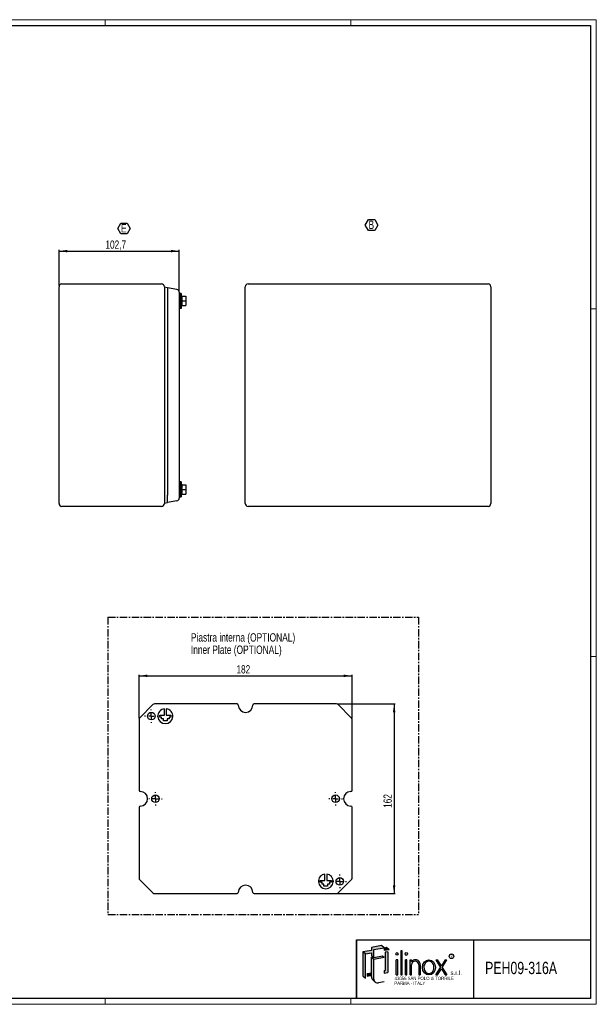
# Model space of a CAD drawing. Header units: millimetres. Extents: x 0 to 1189, y 0 to 841.
# Tile 4 of 4: x 696 to 1189, y 0 to 841. Entities that reach past the tile are written whole.
import ezdxf
from ezdxf.enums import TextEntityAlignment as Align

# ---------------------------------------------------------------- set-up
doc = ezdxf.new("R2010")
doc.units = ezdxf.units.MM
doc.linetypes.add('CENTER', pattern=[10.159999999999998, 6.35, -1.27, 1.27, -1.27])
doc.layers.add('SLD-0_0', color=7, linetype='Continuous')
doc.styles.add('SLDTEXTSTYLE0', font='TXT', dxfattribs={"width": 0.6328001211})
doc.styles.add('SLDTEXTSTYLE1', font='TXT', dxfattribs={"width": 0.8214676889})
doc.styles.add('SLDTEXTSTYLE2', font='TXT', dxfattribs={"width": 0.7720111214})
doc.styles.add('SLDTEXTSTYLE3', font='TXT', dxfattribs={"width": 0.7700328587})
doc.styles.add('SLDTEXTSTYLE4', font='TXT', dxfattribs={"width": 0.75})
doc.dimstyles.new('SLDDIMSTYLE0', dxfattribs={"dimtxt": 7.0555555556, "dimasz": 7.0555555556, "dimexe": 0, "dimexo": 0.0625, "dimgap": 1.7638888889, "dimtad": 1, "dimrnd": 1e-09, "dimzin": 12, "dimdsep": 46, "dimtxsty": 'SLDTEXTSTYLE4', "dimsah": 1, "dimcen": 0.09, "dimadec": 0, "dimazin": 3, "dimtfac": 1, "dimtofl": 0, "dimtmove": 0, "dimatfit": 3, "dimfxl": 1, "dimfrac": 2, "dimtolj": 1, "dimtzin": 12, "dimarcsym": 0})
doc.dimstyles.new('SLDDIMSTYLE2', dxfattribs={"dimtxt": 7.0555555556, "dimasz": 7.0555555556, "dimexe": 0, "dimexo": 0.0625, "dimgap": 1.7638888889, "dimtad": 1, "dimdec": 1, "dimrnd": 1e-09, "dimzin": 12, "dimdsep": 46, "dimtxsty": 'SLDTEXTSTYLE4', "dimsah": 1, "dimcen": 0.09, "dimadec": 0, "dimazin": 3, "dimtfac": 1, "dimtdec": 1, "dimtofl": 0, "dimtmove": 0, "dimatfit": 3, "dimfxl": 1, "dimfrac": 2, "dimtolj": 1, "dimtzin": 12, "dimarcsym": 0})

# ---------------------------------------------------------------- blocks, each defined once
blk = doc.blocks.new('SW_NOTE_0')
at = {"layer": 'SLD-0_0', "color": 0, "insert": (0, 3.3960948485), "char_height": 2.6345355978, "attachment_point": 1, "style": 'SLDTEXTSTYLE0'}
blk.add_mtext('R', dxfattribs=at)
blk = doc.blocks.new('SW_NOTE_0_1')
at = {"layer": 'SLD-0_0', "color": 0, "insert": (0, 4.8726760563), "char_height": 3.78, "attachment_point": 1, "style": 'SLDTEXTSTYLE1'}
blk.add_mtext('s.r.l.', dxfattribs=at)
blk = doc.blocks.new('SW_NOTE_0_3')
at = {"layer": 'SLD-0_0', "color": 0, "insert": (0, 3.6545070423), "char_height": 2.835, "attachment_point": 1, "style": 'SLDTEXTSTYLE2'}
blk.add_mtext('PARMA - ITALY', dxfattribs=at)
blk = doc.blocks.new('SW_NOTE_0_4')
at = {"layer": 'SLD-0_0', "color": 0, "insert": (0, 3.6545070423), "char_height": 2.835, "attachment_point": 1, "style": 'SLDTEXTSTYLE3'}
blk.add_mtext('43056 SAN POLO di TORRILE', dxfattribs=at)
blk = doc.blocks.new('ILINOX_1')
at = {"linetype": 'Continuous'}
for points in [[(12.56238813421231, 42.93049448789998), (17.68767981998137, 43.83422169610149), (17.68767981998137, 41.49485084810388), (19.06997814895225, 40.33496483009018), (19.83815426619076, 39.69038853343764), (19.83815426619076, 46.70850107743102), (28.59271034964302, 48.25216551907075), (26.44223590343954, 50.05662783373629), (17.68767981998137, 48.51296339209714), (17.68767981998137, 46.01787067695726), (10.41191368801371, 44.73495680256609)], [(10.41191368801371, 24.14849334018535), (12.5623881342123, 22.3440310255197), (12.56238813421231, 42.93049448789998), (10.41191368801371, 44.73495680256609)], [(28.59271034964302, 45.75707280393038), (32.83609695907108, 46.5052963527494), (30.68562251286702, 48.30975866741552), (28.59271034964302, 47.9407217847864)], [(31.64678478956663, 27.09661558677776), (31.64678478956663, 44.83252775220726), (29.49631034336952, 44.47994683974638), (29.49631034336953, 28.9010779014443), (28.59271034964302, 28.77953397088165), (28.59271034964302, 26.595884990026)], [(42.91513113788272, 24.96253889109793), (44.13251886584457, 24.96253889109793), (44.13251886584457, 45.730596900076), (42.91513113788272, 45.730596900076)], [(19.83815426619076, 39.69038853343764), (19.06997814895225, 40.33496483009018), (17.68767981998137, 40.09122833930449), (19.83815426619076, 38.28676602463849), (28.59271034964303, 39.83043046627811), (27.21041202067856, 40.99031648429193)], [(38.97076181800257, 24.96253889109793), (40.18814954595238, 24.96253889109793), (40.18814954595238, 37.95874071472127), (38.97076181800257, 37.95874071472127)], [(46.85950045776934, 24.96253889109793), (48.07688818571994, 24.96253889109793), (48.07688818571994, 37.95874071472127), (46.85950045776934, 37.95874071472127)], [(76.77883987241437, 31.47582477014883), (72.70793607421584, 24.96253889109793), (74.17893974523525, 24.96253889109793), (77.51434170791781, 30.29905077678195), (80.84974367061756, 24.96253889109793), (82.32074734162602, 24.96253889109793), (78.24984354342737, 31.47582477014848), (82.30176566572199, 37.95874071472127), (80.83076199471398, 37.95874071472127), (77.5143417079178, 32.65259876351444), (74.19792142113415, 37.95874071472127), (72.72691775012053, 37.95874071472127)], [(13.96601064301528, 24.01680319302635), (17.68767981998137, 24.67303388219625), (17.68767981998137, 26.85668286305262), (13.96601064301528, 26.20045217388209)]]:
    blk.add_hatch(color=7, dxfattribs=at).paths.add_polyline_path(points, flags=0)
h = blk.add_hatch(color=7, dxfattribs=at)
edge = h.paths.add_edge_path(flags=0)
edge.add_arc((23.11327345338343, 21.44942304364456), 3.275119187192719, 180, 229.9999999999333, ccw=False)
edge.add_line((19.83815426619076, 21.44942304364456), (19.83815426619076, 38.28676602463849))
edge.add_line((19.83815426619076, 38.28676602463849), (17.68767981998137, 40.09122833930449))
edge.add_line((17.68767981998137, 40.09122833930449), (17.68767981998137, 26.85668286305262))
edge.add_line((17.68767981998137, 26.85668286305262), (17.68767981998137, 24.67303388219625))
edge.add_line((17.68767981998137, 24.67303388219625), (17.68767981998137, 23.2538853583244))
edge.add_arc((20.96279900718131, 23.2538853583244), 3.275119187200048, 180, 230.000000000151)
edge.add_line((18.85759297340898, 20.74499850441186), (21.0080674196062, 18.94053618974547))
h = blk.add_hatch(color=7, dxfattribs=at)
edge = h.paths.add_edge_path(flags=0)
edge.add_arc((55.41255143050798, 33.95314528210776), 4.005804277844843, 356.7216528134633, 449.8209872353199)
edge.add_arc((55.41139036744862, 33.58153046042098), 4.377420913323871, 89.82098723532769, 140.7560060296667)
edge.add_line((52.02125750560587, 36.35079264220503), (52.02125750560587, 37.95874071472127))
edge.add_line((52.02125750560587, 37.95874071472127), (50.80386977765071, 37.95874071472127))
edge.add_line((50.80386977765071, 37.95874071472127), (50.80386977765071, 24.96253889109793))
edge.add_line((50.80386977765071, 24.96253889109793), (52.02125750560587, 24.96253889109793))
edge.add_line((52.02125750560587, 24.96253889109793), (52.02125750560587, 33.72407548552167))
edge.add_arc((55.10783500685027, 33.65397965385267), 3.087373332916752, 1.3009571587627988, 178.6990428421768, ccw=False)
edge.add_line((58.19441250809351, 33.72407548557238), (58.19441250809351, 24.96253889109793))
edge.add_line((58.19441250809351, 24.96253889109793), (59.41180020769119, 24.96253889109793))
edge.add_line((59.41180020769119, 24.96253889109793), (59.41180020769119, 33.72406640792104))
at = {"color": 7, "linetype": 'Continuous', "lineweight": 25}
for p, q in [((5.0034791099, 4.9186188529), (5.0034791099, 54.9186188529)), ((5.0034791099, 54.9186188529), (205.0034791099, 54.9186188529)), ((105.0034791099, 54.9186188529), (105.0034791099, 4.9186188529))]:
    blk.add_line(p, q, dxfattribs=at)
at = {"layer": 'SLD-0_0'}
for p, q in [((5.0034791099, 54.9186188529), (5.0034791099, 4.9186188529)), ((17.68767982, 43.8342216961), (17.68767982, 41.4948508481))]:
    blk.add_line(p, q, dxfattribs=at)
at = {"layer": 'SLD-0_0', "color": 7}
for p, q in [((17.68767982, 46.017870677), (10.411913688, 44.7349568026)), ((12.5623881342, 42.9304944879), (10.411913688, 44.7349568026)), ((10.411913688, 44.7349568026), (10.411913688, 24.1484933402)), ((12.5623881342, 42.9304944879), (17.68767982, 43.8342216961)), ((12.5623881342, 22.3440310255), (12.5623881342, 42.9304944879)), ((26.4422359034, 50.0566278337), (17.68767982, 48.5129633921)), ((17.68767982, 48.5129633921), (17.68767982, 46.017870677)), ((19.8381542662, 46.7085010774), (28.5927103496, 48.2521655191)), ((19.8381542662, 39.6903885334), (19.8381542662, 46.7085010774)), ((28.5927103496, 48.2521655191), (26.4422359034, 50.0566278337)), ((30.6856225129, 48.3097586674), (28.5927103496, 47.9407217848)), ((28.5927103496, 47.9407217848), (28.5927103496, 45.7570728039)), ((32.8360969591, 46.5052963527), (28.5927103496, 45.7570728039)), ((31.6467847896, 44.8325277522), (29.4963103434, 44.4799468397)), ((29.4963103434, 44.4799468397), (29.4963103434, 28.9010779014)), ((32.8360969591, 46.5052963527), (30.6856225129, 48.3097586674)), ((31.6467847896, 44.8325277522), (31.6467847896, 27.0966155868)), ((44.1325188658, 45.7305969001), (42.9151311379, 45.7305969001)), ((42.9151311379, 45.7305969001), (42.9151311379, 24.9625388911)), ((44.1325188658, 24.9625388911), (44.1325188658, 45.7305969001)), ((19.8381542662, 39.6903885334), (17.68767982, 41.4948508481)), ((19.069978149, 40.3349648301), (17.68767982, 40.0912283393)), ((19.8381542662, 38.2867660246), (17.68767982, 40.0912283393)), ((17.68767982, 23.2538853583), (17.68767982, 40.0912283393)), ((27.2104120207, 40.9903164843), (19.8381542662, 39.6903885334)), ((28.5927103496, 39.8304304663), (19.8381542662, 38.2867660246)), ((19.8381542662, 21.4494230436), (19.8381542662, 38.2867660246)), ((28.5927103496, 39.8304304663), (27.2104120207, 40.9903164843)), ((40.188149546, 37.9587407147), (38.970761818, 37.9587407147)), ((38.970761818, 24.9625388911), (38.970761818, 37.9587407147)), ((40.188149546, 24.9625388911), (40.188149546, 37.9587407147)), ((48.0768881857, 37.9587407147), (46.8595004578, 37.9587407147)), ((46.8595004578, 24.9625388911), (46.8595004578, 37.9587407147)), ((48.0768881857, 24.9625388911), (48.0768881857, 37.9587407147)), ((50.8038697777, 37.9587407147), (52.0212575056, 37.9587407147)), ((50.8038697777, 24.9625388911), (50.8038697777, 37.9587407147)), ((52.0212575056, 36.3507926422), (52.0212575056, 37.9587407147)), ((52.0212575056, 24.9625388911), (52.0212575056, 33.7240754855)), ((58.1944125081, 33.7240754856), (58.1944125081, 24.9625388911)), ((59.4118002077, 33.7240664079), (59.4118002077, 24.9625388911)), ((72.7269177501, 37.9587407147), (74.1979214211, 37.9587407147)), ((72.7269177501, 37.9587407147), (76.7788398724, 31.4758247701)), ((77.5143417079, 32.6525987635), (74.1979214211, 37.9587407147)), ((80.8307619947, 37.9587407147), (77.5143417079, 32.6525987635)), ((78.2498435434, 31.4758247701), (82.3017656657, 37.9587407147)), ((80.8307619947, 37.9587407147), (82.3017656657, 37.9587407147)), ((13.966010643, 26.2004521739), (17.68767982, 26.8566828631)), ((13.966010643, 26.2004521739), (13.966010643, 24.016803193)), ((28.5927103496, 28.7795339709), (29.4963103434, 28.9010779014)), ((28.5927103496, 28.7795339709), (28.5927103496, 26.59588499)), ((28.5927103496, 26.59588499), (31.6467847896, 27.0966155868)), ((72.7079360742, 24.9625388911), (76.7788398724, 31.4758247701)), ((74.1789397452, 24.9625388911), (77.5143417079, 30.2990507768)), ((77.5143417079, 30.2990507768), (80.8497436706, 24.9625388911)), ((78.2498435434, 31.4758247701), (82.3207473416, 24.9625388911)), ((10.411913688, 24.1484933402), (12.5623881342, 22.3440310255)), ((13.966010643, 24.016803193), (17.68767982, 24.6730338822)), ((18.8575929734, 20.7449985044), (21.0080674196, 18.9405361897)), ((28.5927103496, 19.0899524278), (23.6819919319, 18.2240602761)), ((38.970761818, 24.9625388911), (40.188149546, 24.9625388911)), ((42.9151311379, 24.9625388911), (44.1325188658, 24.9625388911)), ((46.8595004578, 24.9625388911), (48.0768881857, 24.9625388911)), ((50.8038697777, 24.9625388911), (52.0212575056, 24.9625388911)), ((58.1944125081, 24.9625388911), (59.4118002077, 24.9625388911)), ((72.7079360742, 24.9625388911), (74.1789397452, 24.9625388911)), ((80.8497436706, 24.9625388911), (82.3207473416, 24.9625388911))]:
    blk.add_line(p, q, dxfattribs=at)
blk.add_circle((86.1759450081, 40.925645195), 1.986733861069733, dxfattribs=at)
for centre, radius, start, end in [((55.4113903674, 33.5815304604), 4.377420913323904, 89.8209872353, 140.7560060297), ((55.1078350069, 33.6539796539), 3.087373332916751, 1.3009571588, 178.6990428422), ((55.4125514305, 33.9531452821), 4.005804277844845, 356.7216528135, 89.8209872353), ((20.9627990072, 23.2538853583), 3.275119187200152, 180, 230.0000000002), ((23.1132734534, 21.4494230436), 3.275119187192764, 180, 279.9999999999)]:
    blk.add_arc(centre, radius, start, end, dxfattribs=at)
for centre, major_axis, ratio in [((39.579455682, 42.9454298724), (0, 1.109731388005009), 0.8176290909), ((47.4681943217, 42.9454298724), (0, 1.233034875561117), 0.8176290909), ((66.9054482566, 31.4606398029), (0, 6.498100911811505), 0.8532216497)]:
    blk.add_ellipse(centre, major_axis=major_axis, ratio=ratio, dxfattribs=at)
for points, knots in [([(66.90544825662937, 36.71134071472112), (66.51653749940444, 36.71134071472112), (66.1274217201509, 36.64622045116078), (65.255528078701, 36.34594498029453), (64.77941694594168, 36.06418698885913), (63.92732585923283, 35.29277647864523), (63.55256352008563, 34.80285215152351), (62.9741960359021, 33.67504274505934), (62.77133090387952, 33.03786908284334), (62.57811426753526, 31.71293355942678), (62.5879379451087, 31.02601168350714), (62.8185006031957, 29.71066903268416), (63.03902612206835, 29.0830880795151), (63.64732569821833, 27.98180101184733), (64.0342956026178, 27.50876645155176), (64.90400368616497, 26.77432485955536), (65.3855503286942, 26.51250535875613), (66.37755019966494, 26.21258249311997), (66.8884643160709, 26.17319874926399), (67.39236045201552, 26.24407751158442)], [0, 0, 0, 0, 0.2858004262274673, 0.2858004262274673, 0.65770496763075, 0.65770496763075, 1.029609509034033, 1.029609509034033, 1.401514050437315, 1.401514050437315, 1.773418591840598, 1.773418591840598, 2.145323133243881, 2.145323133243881, 2.517227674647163, 2.517227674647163, 2.889132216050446, 2.889132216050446, 3.261036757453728, 3.261036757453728, 3.261036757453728, 3.261036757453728]), ([(67.39236045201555, 26.24407751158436), (67.9093532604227, 26.31679847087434), (68.42025569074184, 26.50645209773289), (69.36913885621, 27.11547107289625), (69.80609686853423, 27.53588705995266), (70.52723115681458, 28.56368245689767), (70.81025083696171, 29.17053129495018), (71.16357604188, 30.47840188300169), (71.23348646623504, 31.17847741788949), (71.14523844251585, 32.55623076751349), (70.98716542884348, 33.23295482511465), (70.47593060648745, 34.45303970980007), (70.1234333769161, 34.99551339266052), (69.29426930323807, 35.86997781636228), (68.81897500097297, 36.20194556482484), (67.86167798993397, 36.61296792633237), (67.38329073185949, 36.7113407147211), (66.9054482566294, 36.71134071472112)], [3.261036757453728, 3.261036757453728, 3.261036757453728, 3.261036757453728, 3.642607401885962, 3.642607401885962, 4.024178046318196, 4.024178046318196, 4.405748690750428, 4.405748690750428, 4.787319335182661, 4.787319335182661, 5.168889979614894, 5.168889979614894, 5.550460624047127, 5.550460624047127, 5.93203126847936, 5.93203126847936, 6.283185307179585, 6.283185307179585, 6.283185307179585, 6.283185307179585])]:
    blk.add_open_spline(points, degree=3, knots=knots, dxfattribs=at)
for name, p in [('SW_NOTE_0', (85.1119381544, 38.8364042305)), ('SW_NOTE_0_1', (85.3443093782, 23.8417130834)), ('SW_NOTE_0_4', (37.5766296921, 19.794521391)), ('SW_NOTE_0_3', (37.3214796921, 15.7097121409))]:
    blk.add_blockref(name, p, dxfattribs=at)
at = {"layer": 'SLD-0_0', "color": 7, "style": 'SLDTEXTSTYLE4', "width": 0.75}
blk.add_attdef('AUTOATTR0', text='', height=10.5, dxfattribs=at).set_placement((114.9503536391, 22.5707839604), align=Align.BOTTOM_LEFT)
blk = doc.blocks.new('SW_NOTE_0_5')
at = {"layer": 'SLD-0_0', "color": 0, "char_height": 7.14375, "attachment_point": 1, "style": 'SLDTEXTSTYLE4'}
for s, insert in [('Piastra interna (OPTIONAL)', (0, 9.208777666)), ('Inner Plate (OPTIONAL)', (0, -1.3162226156))]:
    blk.add_mtext(s, dxfattribs=dict(at, insert=insert))
blk = doc.blocks.new('_D_10')
at = {"layer": 'SLD-0_0'}
for p, q in [((729.710127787, 613.8470139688), (729.710127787, 644.2470139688)), ((729.710127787, 643.2470139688), (832.410127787, 643.2470139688)), ((832.410127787, 609.1449050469), (832.410127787, 644.2470139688))]:
    blk.add_line(p, q, dxfattribs=at)
for points in [[(729.710127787, 643.2470139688), (736.7656833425, 642.1615438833), (736.7656833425, 644.3324840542)], [(832.410127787, 643.2470139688), (825.3545722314, 644.3324840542), (825.3545722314, 642.1615438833)]]:
    blk.add_solid(points, dxfattribs=at)
at = {"layer": 'SLD-0_0', "insert": (769.3302661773, 652.3421025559), "char_height": 7.0555555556, "attachment_point": 1, "style": 'SLDTEXTSTYLE4'}
blk.add_mtext('102,7', dxfattribs=at)
blk = doc.blocks.new('SW_NOTE_0_9')
at = {"layer": 'SLD-0_0', "color": 0}
for p, q in [((-2.8349838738, 5.4066487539), (-0.1733161, 10.0167925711)), ((-0.1733161, 10.0167925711), (5.1500194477, 10.0167925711)), ((5.1500194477, 10.0167925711), (7.8116872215, 5.4066487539)), ((-0.1733161, 0.7965049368), (-2.8349838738, 5.4066487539)), ((5.1500194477, 0.7965049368), (-0.1733161, 0.7965049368)), ((7.8116872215, 5.4066487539), (5.1500194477, 0.7965049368))]:
    blk.add_line(p, q, dxfattribs=at)
at = {"layer": 'SLD-0_0', "color": 0, "insert": (0, 9.208777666), "char_height": 7.14375, "attachment_point": 1, "style": 'SLDTEXTSTYLE4'}
blk.add_mtext('E', dxfattribs=at)
blk = doc.blocks.new('SW_NOTE_0_10')
at = {"layer": 'SLD-0_0', "color": 0}
for p, q in [((-2.7477875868, 5.340097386), (-0.0301287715, 10.0472205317)), ((-0.0301287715, 10.0472205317), (5.405188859, 10.0472205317)), ((5.405188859, 10.0472205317), (8.1228476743, 5.340097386)), ((-0.0301287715, 0.6329742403), (-2.7477875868, 5.340097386)), ((5.405188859, 0.6329742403), (-0.0301287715, 0.6329742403)), ((8.1228476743, 5.340097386), (5.405188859, 0.6329742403))]:
    blk.add_line(p, q, dxfattribs=at)
at = {"layer": 'SLD-0_0', "color": 0, "insert": (0, 9.208777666), "char_height": 7.14375, "attachment_point": 1, "style": 'SLDTEXTSTYLE4'}
blk.add_mtext('B', dxfattribs=at)
blk = doc.blocks.new('_D_16')
at = {"layer": 'SLD-0_0'}
for p, q in [((798.1464329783, 244.2745079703), (798.1464329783, 281.4773037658)), ((798.1464329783, 280.4773037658), (980.1464329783, 280.4773037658)), ((980.1464329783, 244.2745079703), (980.1464329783, 281.4773037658))]:
    blk.add_line(p, q, dxfattribs=at)
for points in [[(798.1464329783, 280.4773037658), (805.2019885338, 279.3918336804), (805.2019885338, 281.5627738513)], [(980.1464329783, 280.4773037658), (973.0908774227, 281.5627738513), (973.0908774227, 279.3918336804)]]:
    blk.add_solid(points, dxfattribs=at)
at = {"layer": 'SLD-0_0', "insert": (881.3265252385, 289.572392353), "char_height": 7.0555555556, "attachment_point": 1, "style": 'SLDTEXTSTYLE4'}
blk.add_mtext('182', dxfattribs=at)
blk = doc.blocks.new('_D_17')
at = {"layer": 'SLD-0_0'}
for p, q in [((967.9436371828, 256.4773037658), (1017.1464329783, 256.4773037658)), ((1016.1464329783, 256.4773037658), (1016.1464329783, 94.4773037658)), ((967.9436371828, 94.4773037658), (1017.1464329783, 94.4773037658))]:
    blk.add_line(p, q, dxfattribs=at)
for points in [[(1016.1464329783, 256.4773037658), (1015.0609628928, 249.4217482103), (1017.2319030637, 249.4217482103)], [(1016.1464329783, 94.4773037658), (1017.2319030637, 101.5328593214), (1015.0609628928, 101.5328593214)]]:
    blk.add_solid(points, dxfattribs=at)
at = {"layer": 'SLD-0_0', "insert": (1007.0513443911, 167.6573960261), "char_height": 7.0555555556, "attachment_point": 1, "rotation": 90.00000000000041, "style": 'SLDTEXTSTYLE4'}
blk.add_mtext('162', dxfattribs=at)
blk = doc.blocks.new('SW_CENTERMARKSYMBOL_1')
at = {"layer": 'SLD-0_0', "color": 0}
for p, q in [((-5, 0), (-5.75, 0)), ((0, 0), (-2.5, 0)), ((0, 5), (0, 5.75)), ((0, 0), (0, 2.5)), ((0, 0), (0, -2.5)), ((0, 0), (2.5, 0)), ((5, 0), (5.75, 0)), ((0, -5), (0, -5.75))]:
    blk.add_line(p, q, dxfattribs=at)
blk = doc.blocks.new('SW_CENTERMARKSYMBOL_2')
at = {"layer": 'SLD-0_0', "color": 0}
for p, q in [((-5, 0), (-5.75, 0)), ((0, 0), (-2.5, 0)), ((0, 5), (0, 5.75)), ((0, 0), (0, 2.5)), ((0, 0), (0, -2.5)), ((0, 0), (2.5, 0)), ((5, 0), (5.75, 0)), ((0, -5), (0, -5.75))]:
    blk.add_line(p, q, dxfattribs=at)
blk = doc.blocks.new('SW_CENTERMARKSYMBOL_3')
at = {"layer": 'SLD-0_0', "color": 0}
for p, q in [((-5, 0), (-5.75, 0)), ((0, 0), (-2.5, 0)), ((0, 5), (0, 5.75)), ((0, 0), (0, 2.5)), ((0, 0), (0, -2.5)), ((0, 0), (2.5, 0)), ((5, 0), (5.75, 0)), ((0, -5), (0, -5.75))]:
    blk.add_line(p, q, dxfattribs=at)
blk = doc.blocks.new('SW_CENTERMARKSYMBOL_4')
at = {"layer": 'SLD-0_0', "color": 0}
for p, q in [((-5, 0), (-5.75, 0)), ((0, 0), (-2.5, 0)), ((0, 5), (0, 5.75)), ((0, 0), (0, 2.5)), ((0, 0), (0, -2.5)), ((0, 0), (2.5, 0)), ((5, 0), (5.75, 0)), ((0, -5), (0, -5.75))]:
    blk.add_line(p, q, dxfattribs=at)

msp = doc.modelspace()

# ---------------------------------------------------------------- linework, layer by layer
at = {"color": 7, "linetype": 'Continuous', "lineweight": 18}
for p, q in [((1189.0034791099, 840.9186188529), (0.0034791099, 840.9186188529)), ((769.0034791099, 835.9186188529), (769.0034791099, 840.9186188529)), ((979.0034791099, 835.9186188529), (979.0034791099, 840.9186188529)), ((1189.0034791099, -0.0813811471), (1189.0034791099, 840.9186188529)), ((1184.0034791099, 593.9186188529), (1189.0034791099, 593.9186188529)), ((1184.0034791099, 296.9186188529), (1189.0034791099, 296.9186188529)), ((1184.0034791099, 4.9186188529), (5.0034791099, 4.9186188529)), ((769.0034791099, 4.9186188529), (769.0034791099, -0.0813811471)), ((979.0034791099, 4.9186188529), (979.0034791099, -0.0813811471)), ((0.0034791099, -0.0813811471), (1189.0034791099, -0.0813811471)), ((1189.0034791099, -0.0813811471), (979.0034791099, -0.0813811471))]:
    msp.add_line(p, q, dxfattribs=at)
at = {"color": 7, "linetype": 'Continuous', "lineweight": 25}
for p, q in [((5.0034791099, 835.9186188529), (1184.0034791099, 835.9186188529)), ((1184.0034791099, 835.9186188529), (1184.0034791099, 4.9186188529)), ((732.110127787, 615.2470139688), (817.310127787, 615.2470139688)), ((891.2466912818, 615.2470139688), (1096.4466912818, 615.2470139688)), ((729.710127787, 427.6470139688), (729.710127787, 612.8470139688)), ((819.710127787, 612.8470139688), (819.710127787, 427.6470139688)), ((822.410127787, 611.9220139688), (819.7106943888, 612.3979969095)), ((822.410127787, 611.9220139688), (822.410127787, 605.7020139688)), ((830.4268834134, 610.5084436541), (822.410127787, 611.9220139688)), ((822.410127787, 605.7020139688), (822.410127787, 434.7920139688)), ((833.010127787, 607.1470139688), (832.410127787, 607.1470139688)), ((833.010127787, 607.1470139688), (833.010127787, 594.3470139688)), ((834.010127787, 607.0970139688), (833.010127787, 607.0970139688)), ((834.6085149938, 604.7470139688), (834.010127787, 607.1470139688)), ((834.010127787, 607.1470139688), (834.010127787, 594.3470139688)), ((888.8466912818, 427.6470139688), (888.8466912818, 612.8470139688)), ((1098.8466912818, 612.8470139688), (1098.8466912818, 427.6470139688)), ((832.410127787, 604.2884436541), (832.410127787, 436.2055842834)), ((834.4542302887, 604.7470139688), (838.010127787, 604.7470139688)), ((834.4542302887, 600.7470139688), (838.010127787, 600.7470139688)), ((838.010127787, 604.7470139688), (838.010127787, 600.7470139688)), ((838.010127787, 600.7470139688), (838.010127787, 596.7470139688)), ((832.410127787, 594.3470139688), (833.010127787, 594.3470139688)), ((833.010127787, 594.3970139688), (834.010127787, 594.3970139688)), ((834.010127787, 594.3470139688), (834.6085149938, 596.7470139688)), ((834.4542302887, 596.7470139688), (838.010127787, 596.7470139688)), ((833.010127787, 446.1470139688), (832.410127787, 446.1470139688)), ((833.010127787, 446.1470139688), (833.010127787, 433.3470139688)), ((834.010127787, 446.0970139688), (833.010127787, 446.0970139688)), ((834.6085149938, 443.7470139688), (834.010127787, 446.1470139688)), ((834.010127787, 446.1470139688), (834.010127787, 433.3470139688)), ((834.4542302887, 443.7470139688), (838.010127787, 443.7470139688)), ((834.4542302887, 439.7470139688), (838.010127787, 439.7470139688)), ((838.010127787, 443.7470139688), (838.010127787, 439.7470139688)), ((838.010127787, 439.7470139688), (838.010127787, 435.7470139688)), ((822.410127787, 428.5720139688), (822.410127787, 434.7920139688)), ((830.4268834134, 429.9855842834), (822.410127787, 428.5720139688)), ((832.410127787, 433.3470139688), (833.010127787, 433.3470139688)), ((833.010127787, 433.3970139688), (834.010127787, 433.3970139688)), ((834.010127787, 433.3470139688), (834.6085149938, 435.7470139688)), ((834.4542302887, 435.7470139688), (838.010127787, 435.7470139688)), ((817.310127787, 425.2470139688), (732.110127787, 425.2470139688)), ((819.710127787, 428.0959311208), (822.410127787, 428.5720139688)), ((1096.4466912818, 425.2470139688), (891.2466912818, 425.2470139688)), ((809.9350152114, 255.8915173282), (798.7322194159, 244.6887215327)), ((881.8964329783, 256.4773037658), (811.3492287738, 256.4773037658)), ((819.7762580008, 246.8474787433), (819.7762580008, 252.3468834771)), ((821.3762580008, 252.3468834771), (821.3762580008, 246.8474787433)), ((966.9436371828, 256.4773037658), (896.3964329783, 256.4773037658)), ((979.5606465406, 244.6887215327), (968.3578507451, 255.8915173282)), ((815.7762580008, 245.2474787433), (815.7762580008, 246.8474787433)), ((815.7762580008, 246.8474787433), (819.7762580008, 246.8474787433)), ((817.3762580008, 245.2474787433), (815.7762580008, 245.2474787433)), ((817.3762580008, 243.6474787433), (817.3762580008, 245.2474787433)), ((821.3762580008, 246.8474787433), (825.3762580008, 246.8474787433)), ((825.3762580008, 245.2474787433), (823.7762580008, 245.2474787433)), ((823.7762580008, 245.2474787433), (823.7762580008, 243.6474787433)), ((825.3762580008, 246.8474787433), (825.3762580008, 245.2474787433)), ((798.1464329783, 243.2745079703), (798.1464329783, 182.7273037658)), ((818.9762580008, 243.6474787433), (817.3762580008, 243.6474787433)), ((818.9762580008, 242.0474787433), (818.9762580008, 243.6474787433)), ((822.1762580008, 242.0474787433), (818.9762580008, 242.0474787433)), ((823.7762580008, 243.6474787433), (822.1762580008, 243.6474787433)), ((822.1762580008, 243.6474787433), (822.1762580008, 242.0474787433)), ((980.1464329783, 182.7273037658), (980.1464329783, 243.2745079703)), ((798.1464329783, 168.2273037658), (798.1464329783, 107.6800995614)), ((980.1464329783, 107.6800995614), (980.1464329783, 168.2273037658)), ((956.9166079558, 105.7071287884), (956.9166079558, 111.2065335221)), ((958.5166079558, 111.2065335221), (958.5166079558, 105.7071287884)), ((798.7322194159, 106.265885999), (809.9350152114, 95.0630902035)), ((952.9166079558, 104.1071287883), (952.9166079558, 105.7071287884)), ((952.9166079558, 105.7071287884), (956.9166079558, 105.7071287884)), ((954.5166079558, 104.1071287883), (952.9166079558, 104.1071287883)), ((954.5166079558, 102.5071287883), (954.5166079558, 104.1071287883)), ((956.1166079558, 102.5071287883), (954.5166079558, 102.5071287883)), ((956.1166079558, 100.9071287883), (956.1166079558, 102.5071287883)), ((958.5166079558, 105.7071287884), (962.5166079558, 105.7071287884)), ((960.9166079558, 102.5071287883), (959.3166079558, 102.5071287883)), ((959.3166079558, 102.5071287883), (959.3166079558, 100.9071287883)), ((962.5166079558, 104.1071287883), (960.9166079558, 104.1071287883)), ((960.9166079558, 104.1071287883), (960.9166079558, 102.5071287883)), ((962.5166079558, 105.7071287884), (962.5166079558, 104.1071287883)), ((968.3578507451, 95.0630902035), (979.5606465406, 106.265885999)), ((811.3492287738, 94.4773037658), (881.8964329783, 94.4773037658)), ((896.3964329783, 94.4773037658), (966.9436371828, 94.4773037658)), ((959.3166079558, 100.9071287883), (956.1166079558, 100.9071287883)), ((1184.0034791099, 4.9186188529), (5.0034791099, 4.9186188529))]:
    msp.add_line(p, q, dxfattribs=at)
for centre, radius in [((808.5762580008, 246.0474787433), 3.25), ((812.1464329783, 175.4773037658), 3.25), ((966.1464329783, 175.4773037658), 3.25), ((969.7166079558, 104.9071287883), 3.250000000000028)]:
    msp.add_circle(centre, radius, dxfattribs=at)
for centre, radius, start, end in [((732.110127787, 612.8470139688), 2.400000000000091, 90, 180), ((817.310127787, 612.8470139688), 2.400000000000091, 0, 90), ((891.2466912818, 612.8470139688), 2.399999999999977, 90, 180), ((1096.4466912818, 612.8470139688), 2.399999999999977, 0, 90), ((830.010127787, 608.1449050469), 2.399999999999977, 0, 80), ((830.010127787, 432.3491228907), 2.400000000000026, 280, 0), ((732.110127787, 427.6470139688), 2.400000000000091, 180, 270), ((817.310127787, 427.6470139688), 2.400000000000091, 270, 0), ((891.2466912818, 427.6470139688), 2.400000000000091, 180, 270), ((1096.4466912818, 427.6470139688), 2.399999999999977, 270, 0), ((811.3492287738, 254.4773037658), 2, 90, 135), ((820.5762580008, 246.0474787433), 6.349999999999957, 97.2375986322, 82.7624013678), ((881.8964329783, 255.4773037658), 1.000000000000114, 1e-10, 90), ((889.1464329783, 255.4773037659), 6.25, 180.0000000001, 359.9999999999), ((896.3964329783, 255.4773037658), 1, 90, 179.9999999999), ((966.9436371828, 254.4773037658), 2, 45, 90), ((800.1464329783, 243.2745079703), 2.000000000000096, 135, 180), ((978.1464329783, 243.2745079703), 2.000000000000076, 0, 45), ((799.1464329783, 182.7273037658), 1, 180, 270), ((799.1464329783, 175.4773037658), 6.250000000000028, 270, 90), ((979.1464329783, 175.4773037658), 6.250000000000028, 90, 270), ((979.1464329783, 182.7273037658), 1, 270, 0), ((799.1464329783, 168.2273037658), 1, 90, 180), ((979.1464329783, 168.2273037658), 1, 0, 90), ((957.7166079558, 104.9071287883), 6.34999999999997, 97.2375986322, 82.7624013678), ((800.1464329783, 107.6800995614), 2.000000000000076, 180, 225), ((889.1464329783, 95.4773037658), 6.25, 4e-10, 179.9999999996), ((978.1464329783, 107.6800995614), 2.000000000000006, 315, 0), ((811.3492287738, 96.4773037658), 2, 225, 270), ((881.8964329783, 95.4773037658), 1.000000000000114, 270, 359.9999999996), ((896.3964329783, 95.4773037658), 1, 180.0000000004, 270), ((966.9436371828, 96.4773037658), 2.000000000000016, 270, 315)]:
    msp.add_arc(centre, radius, start, end, dxfattribs=at)
for points in [[(832.4101277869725, 608.144905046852), (832.4101277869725, 608.1449050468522), (832.4101277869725, 608.1195440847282), (832.4101277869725, 608.0187866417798), (832.4101277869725, 607.9441320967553), (832.4101277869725, 607.75039417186), (832.4101277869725, 607.6301923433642), (832.4101277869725, 607.3475920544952), (832.4101277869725, 607.1879170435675), (832.4101277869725, 606.8325493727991), (832.4101277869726, 606.6344997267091), (832.4101277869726, 606.2162019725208), (832.4101277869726, 605.9951937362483), (832.4101277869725, 605.529428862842), (832.4101277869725, 605.2849925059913), (832.4101277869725, 604.793036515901), (832.4101277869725, 604.542915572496), (832.4101277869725, 604.2884436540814)], [(832.4101277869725, 436.2055842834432), (832.4101277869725, 435.9511123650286), (832.4101277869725, 435.7009914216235), (832.4101277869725, 435.2090354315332), (832.4101277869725, 434.9645990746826), (832.4101277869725, 434.4988342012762), (832.4101277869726, 434.2778259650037), (832.4101277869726, 433.8595282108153), (832.4101277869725, 433.6614785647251), (832.4101277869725, 433.3061108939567), (832.4101277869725, 433.1464358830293), (832.4101277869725, 432.8638355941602), (832.4101277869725, 432.7436337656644), (832.4101277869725, 432.5498958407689), (832.4101277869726, 432.4752412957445), (832.4101277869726, 432.3744838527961), (832.4101277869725, 432.3491228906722), (832.4101277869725, 432.3491228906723)]]:
    msp.add_open_spline(points, degree=3, knots=[0, 0, 0, 0, 0.125, 0.125, 0.25, 0.25, 0.375, 0.375, 0.5, 0.5, 0.625, 0.625, 0.75, 0.75, 0.875, 0.875, 1, 1, 1, 1], dxfattribs=at)
for points in [[(834.4542302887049, 604.7470139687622), (834.5501966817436, 604.0803473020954), (834.6668333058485, 602.7470139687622), (834.5501966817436, 601.4136806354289), (834.4542302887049, 600.7470139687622)], [(834.4542302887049, 600.7470139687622), (834.5501966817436, 600.0803473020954), (834.6668333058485, 598.7470139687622), (834.5501966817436, 597.4136806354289), (834.4542302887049, 596.7470139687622)], [(834.4542302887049, 443.7470139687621), (834.5501966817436, 443.0803473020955), (834.6668333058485, 441.7470139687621), (834.5501966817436, 440.4136806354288), (834.4542302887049, 439.7470139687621)], [(834.4542302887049, 439.7470139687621), (834.5501966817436, 439.0803473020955), (834.6668333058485, 437.7470139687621), (834.5501966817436, 436.4136806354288), (834.4542302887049, 435.7470139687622)]]:
    msp.add_open_spline(points, degree=3, dxfattribs=at)
at = {"layer": 'SLD-0_0', "linetype": 'CENTER'}
for p, q in [((771.4806161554, 330.6283233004), (1036.8678258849, 330.6283233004)), ((771.4806161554, 330.6283233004), (771.4806161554, 76.5546931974)), ((1036.8678258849, 330.6283233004), (1036.8678258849, 76.5546931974)), ((771.4806161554, 76.5546931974), (1036.8678258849, 76.5546931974))]:
    msp.add_line(p, q, dxfattribs=at)

# ---------------------------------------------------------------- block references
at = {"color": 7, "linetype": 'Continuous'}
msp.add_blockref('ILINOX_1', (979, 0), dxfattribs=at).add_auto_attribs({'AUTOATTR0': 'PEH09-316A'})
at = {"layer": 'SLD-0_0'}
for name, p in [('SW_NOTE_0_9', (782.6740223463, 657.1197566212)), ('SW_NOTE_0_10', (994.2329626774, 660.0978421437)), ('SW_NOTE_0_5', (842.4209185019, 307.6726917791)), ('SW_CENTERMARKSYMBOL_4', (808.5762580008, 246.0474787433)), ('SW_CENTERMARKSYMBOL_2', (812.1464329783, 175.4773037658)), ('SW_CENTERMARKSYMBOL_1', (966.1464329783, 175.4773037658)), ('SW_CENTERMARKSYMBOL_3', (969.7166079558, 104.9071287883))]:
    msp.add_blockref(name, p, dxfattribs=at)

# ---------------------------------------------------------------- dimensions: what is measured, and where the dimension line sits
for base, p1, p2, dimstyle, picture, middle in [((832.410127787, 643.2470139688), (729.710127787, 612.8470139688), (832.410127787, 608.1449050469), 'SLDDIMSTYLE2', '_D_10', (781.060127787, 643.2470139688)), ((980.1464329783, 280.4773037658), (798.1464329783, 243.2745079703), (980.1464329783, 243.2745079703), 'SLDDIMSTYLE0', '_D_16', (889.1464329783, 280.4773037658))]:
    dim = msp.add_linear_dim(base=base, p1=p1, p2=p2, dimstyle=dimstyle, dxfattribs=at)
    dim.commit()
    dim.dimension.update_dxf_attribs({"geometry": picture, "text_midpoint": middle, "dimtype": 160})
dim = msp.add_linear_dim(base=(1016.1464329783, 94.4773037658), p1=(966.9436371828, 256.4773037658), p2=(966.9436371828, 94.4773037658), angle=90, dimstyle='SLDDIMSTYLE0', dxfattribs=at)
dim.commit()
dim.dimension.update_dxf_attribs({"geometry": '_D_17', "text_midpoint": (1016.1464329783, 175.4773037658), "dimtype": 160})

doc.saveas('drawing.dxf')
